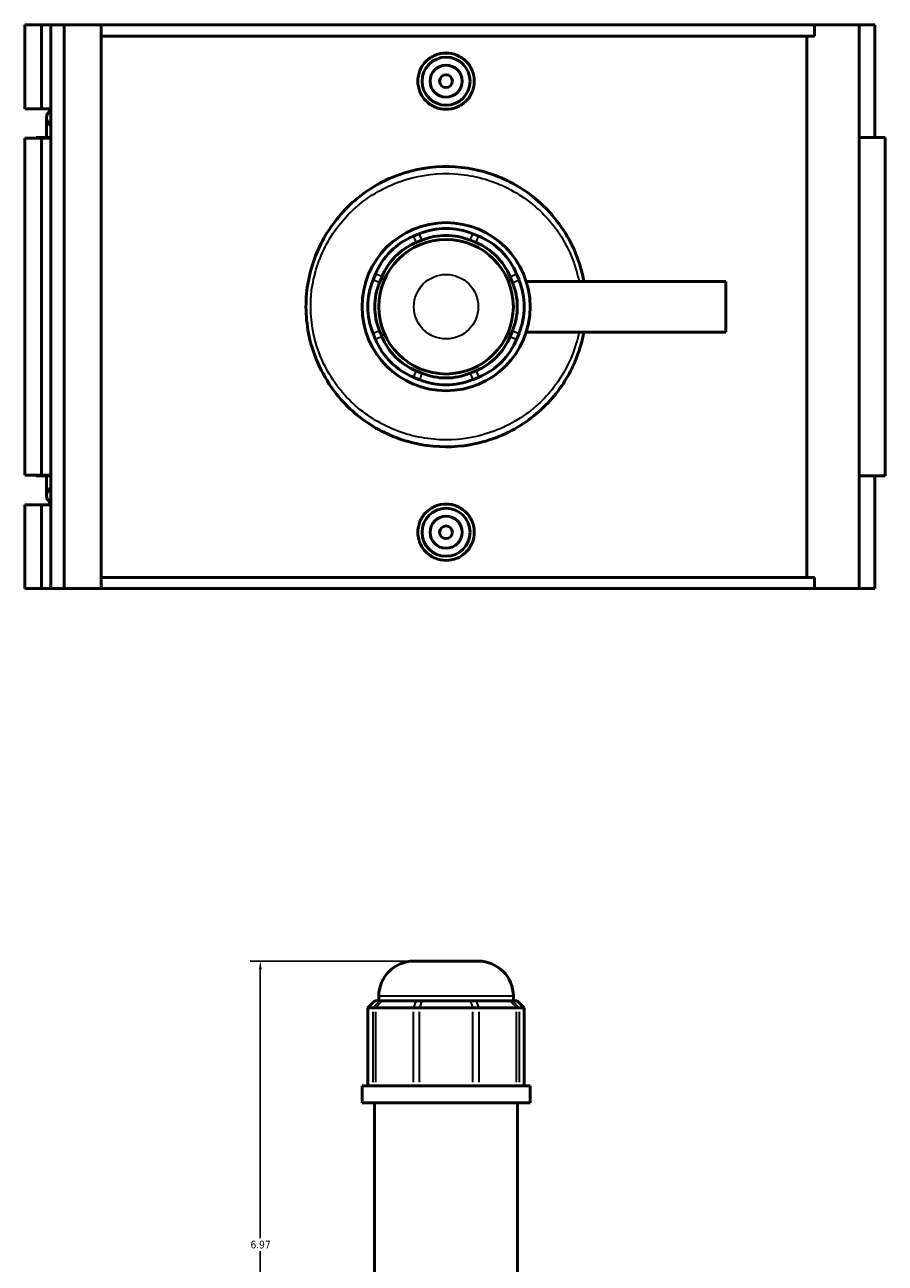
# Model space of a CAD drawing. Header units: inches. Extents: x -0.9 to 49.3, y -1.4 to 48.
# Tile 6 of 9: x 13.6 to 24.1, y 22.1 to 37.3. Entities that reach past the tile are written whole.
import ezdxf

# ---------------------------------------------------------------- set-up
doc = ezdxf.new("R2010")
doc.units = ezdxf.units.IN
doc.header["$MEASUREMENT"] = 0
for name, color, linetype, lineweight in [('Dimension (ANSI)', 7, 'Continuous', 25), ('Visible (ANSI)', 7, 'Continuous', 50), ('Visible Narrow (ANSI)', 7, 'Continuous', 35)]:
    doc.layers.add(name, color=color, linetype=linetype, lineweight=lineweight)
doc.styles.add('Note Text (ANSI)', font='tahoma.ttf')
doc.dimstyles.new('Default (ANSI)', dxfattribs={"dimtxt": 0.094488, "dimasz": 0.098425, "dimexe": 0.125, "dimexo": 0.0625, "dimgap": 0.031496, "dimtad": 0, "dimtih": 1, "dimtoh": 1, "dimrnd": 1e-08, "dimzin": 4, "dimdsep": 46, "dimtxsty": 'Note Text (ANSI)', "dimcen": 0.09, "dimdle": 0.393701, "dimclrd": 256, "dimclre": 256, "dimclrt": 5, "dimadec": 0, "dimazin": 1, "dimtfac": 1, "dimtofl": 0, "dimtmove": 0, "dimatfit": 3, "dimfxl": 1, "dimtolj": 1, "dimtzin": 4, "dimlwd": -1, "dimlwe": -1, "dimarcsym": 0})

# ---------------------------------------------------------------- blocks, each defined once
blk = doc.blocks.new('*D8')
at = {"layer": 'Defpoints', "color": 0, "transparency": 16777216}
for p in [(16.467, 25.78), (18.354, 25.78), (18.75, 18.81)]:
    blk.add_point(p, dxfattribs=at)
at = {"layer": 'Dimension (ANSI)', "transparency": 16777216}
for p, q in [((18.292, 25.78), (16.342, 25.78)), ((16.467, 25.682), (16.467, 22.376)), ((16.467, 18.909), (16.467, 22.215)), ((18.688, 18.81), (16.342, 18.81))]:
    blk.add_line(p, q, dxfattribs=at)
for points in [[(16.45, 25.682), (16.483, 25.682), (16.467, 25.78)], [(16.45, 18.909), (16.483, 18.909), (16.467, 18.81)]]:
    blk.add_solid(points, dxfattribs=at)
at = {"layer": 'Dimension (ANSI)', "color": 5, "transparency": 16777216, "insert": (16.346, 22.345), "char_height": 0.0945, "attachment_point": 1, "style": 'Note Text (ANSI)'}
blk.add_mtext('\\A1;6.97', dxfattribs=at)

msp = doc.modelspace()

# ---------------------------------------------------------------- linework, layer by layer
at = {"layer": 'Visible (ANSI)'}
for p, q in [((13.572, 37.289), (13.572, 36.257)), ((13.572, 37.289), (13.778, 37.289)), ((13.778, 37.289), (13.891, 37.289)), ((13.778, 37.289), (13.778, 36.257)), ((13.891, 37.289), (13.891, 36.257)), ((13.891, 37.289), (14.056, 37.289)), ((14.056, 37.289), (14.056, 30.359)), ((14.056, 37.289), (14.509, 37.289)), ((14.509, 37.289), (14.509, 30.359)), ((14.509, 37.289), (23.278, 37.289)), ((23.278, 37.151), (14.509, 37.151)), ((23.183, 30.498), (23.183, 37.151)), ((23.826, 37.289), (23.278, 37.289)), ((23.278, 37.151), (23.278, 37.289)), ((24.019, 37.289), (23.826, 37.289)), ((23.826, 37.289), (23.826, 30.359)), ((24.019, 37.289), (24.019, 35.903)), ((13.572, 36.257), (13.778, 36.257)), ((13.778, 36.257), (13.891, 36.257)), ((13.891, 36.257), (13.891, 36.243)), ((13.891, 36.243), (13.891, 36.048)), ((13.841, 36.146), (13.841, 35.903)), ((13.891, 36.048), (13.891, 35.896)), ((13.778, 35.896), (13.572, 35.896)), ((13.572, 35.896), (13.572, 31.753)), ((13.891, 35.903), (13.712, 35.903)), ((13.712, 35.903), (13.712, 35.896)), ((13.891, 35.896), (13.778, 35.896)), ((13.778, 35.896), (13.778, 31.753)), ((13.891, 35.896), (13.891, 31.753)), ((24.148, 35.903), (23.826, 35.903)), ((24.148, 35.903), (24.148, 31.745)), ((18.421, 34.721), (18.349, 34.691)), ((19.151, 34.691), (19.08, 34.721)), ((18.382, 34.612), (18.454, 34.641)), ((19.047, 34.641), (19.118, 34.612)), ((17.883, 34.225), (17.853, 34.154)), ((17.933, 34.121), (17.963, 34.192)), ((19.538, 34.192), (19.567, 34.121)), ((19.647, 34.154), (19.617, 34.225)), ((19.735, 34.135), (22.19, 34.135)), ((22.19, 33.513), (22.19, 34.135)), ((17.853, 33.495), (17.883, 33.423)), ((17.963, 33.456), (17.933, 33.528)), ((19.567, 33.528), (19.538, 33.456)), ((19.617, 33.423), (19.647, 33.495)), ((19.735, 33.513), (22.19, 33.513)), ((18.454, 33.007), (18.382, 33.037)), ((19.118, 33.037), (19.047, 33.007)), ((18.349, 32.957), (18.421, 32.927)), ((19.08, 32.927), (19.151, 32.957)), ((13.572, 31.753), (13.778, 31.753)), ((13.712, 31.753), (13.712, 31.745)), ((13.712, 31.745), (13.891, 31.745)), ((13.778, 31.753), (13.891, 31.753)), ((13.841, 31.745), (13.841, 31.503)), ((13.891, 31.753), (13.891, 31.6)), ((23.826, 31.745), (24.148, 31.745)), ((24.019, 31.745), (24.019, 30.359)), ((13.891, 31.6), (13.891, 31.405)), ((13.778, 31.391), (13.572, 31.391)), ((13.572, 31.391), (13.572, 30.359)), ((13.891, 31.391), (13.778, 31.391)), ((13.778, 31.391), (13.778, 30.359)), ((13.891, 31.405), (13.891, 31.391)), ((13.891, 31.391), (13.891, 30.359)), ((23.278, 30.498), (14.509, 30.498)), ((23.278, 30.359), (23.278, 30.498)), ((13.572, 30.359), (13.778, 30.359)), ((13.778, 30.359), (13.891, 30.359)), ((13.891, 30.359), (14.056, 30.359)), ((14.056, 30.359), (14.509, 30.359)), ((14.509, 30.359), (23.278, 30.359)), ((23.278, 30.359), (23.826, 30.359)), ((23.826, 30.359), (24.019, 30.359)), ((18.354, 25.78), (19.146, 25.78)), ((17.874, 25.292), (17.788, 25.206)), ((17.874, 25.292), (17.933, 25.292)), ((17.923, 25.292), (17.923, 25.35)), ((17.963, 25.292), (17.933, 25.292)), ((17.963, 25.292), (18.382, 25.292)), ((18.454, 25.292), (18.382, 25.292)), ((18.454, 25.292), (19.047, 25.292)), ((19.118, 25.292), (19.047, 25.292)), ((19.118, 25.292), (19.538, 25.292)), ((19.567, 25.292), (19.538, 25.292)), ((19.567, 25.292), (19.626, 25.292)), ((19.577, 25.292), (19.577, 25.35)), ((19.626, 25.292), (19.712, 25.206)), ((17.853, 25.206), (17.788, 25.206)), ((17.788, 25.206), (17.788, 24.247)), ((17.853, 25.206), (17.883, 25.206)), ((18.349, 25.206), (17.883, 25.206)), ((18.349, 25.206), (18.421, 25.206)), ((19.08, 25.206), (18.421, 25.206)), ((19.08, 25.206), (19.151, 25.206)), ((19.617, 25.206), (19.151, 25.206)), ((19.617, 25.206), (19.647, 25.206)), ((19.712, 25.206), (19.647, 25.206)), ((19.712, 25.206), (19.712, 24.247)), ((19.783, 24.247), (17.717, 24.247)), ((17.717, 24.038), (17.717, 24.247)), ((19.783, 24.038), (19.783, 24.247)), ((19.783, 24.038), (17.717, 24.038)), ((17.872, 20.834), (17.872, 24.038)), ((19.628, 21.681), (19.628, 24.038))]:
    msp.add_line(p, q, dxfattribs=at)
for centre, radius in [((18.75, 36.596), 0.295), ((18.75, 36.596), 0.197), ((18.75, 36.596), 0.0787), ((18.75, 33.824), 1.033), ((18.75, 33.824), 0.827), ((18.75, 31.052), 0.295), ((18.75, 31.052), 0.197), ((18.75, 31.052), 0.0787)]:
    msp.add_circle(centre, radius, dxfattribs=at)
for centre, radius, start, end in [((13.962, 36.146), 0.121, 125.897, 234.103), ((18.75, 33.925), 0.861, 67.5, 112.5), ((18.678, 33.896), 0.861, 112.5, 157.5), ((18.678, 33.896), 0.775, 112.5, 157.5), ((18.75, 33.925), 0.775, 67.5, 112.5), ((18.822, 33.896), 0.775, 22.5, 67.5), ((18.822, 33.896), 0.861, 22.5, 67.5), ((18.649, 33.824), 0.861, 157.5, 202.5), ((18.649, 33.824), 0.775, 157.5, 202.5), ((18.851, 33.824), 0.775, 337.5, 22.5), ((18.851, 33.824), 0.861, 337.5, 22.5), ((18.678, 33.753), 0.861, 202.5, 247.5), ((18.678, 33.753), 0.775, 202.5, 247.5), ((18.822, 33.753), 0.775, 292.5, 337.5), ((18.822, 33.753), 0.861, 292.5, 337.5), ((18.75, 33.723), 0.861, 247.5, 292.5), ((18.75, 33.723), 0.775, 247.5, 292.5), ((13.962, 31.503), 0.121, 125.897, 234.103), ((18.354, 25.35), 0.431, 90, 180), ((19.146, 25.35), 0.431, 0, 90)]:
    msp.add_arc(centre, radius, start, end, dxfattribs=at)
for points, knots in [([(19.097, 36.596), (19.097, 36.553), (19.088, 36.506), (19.053, 36.421), (19.026, 36.382), (18.964, 36.321), (18.925, 36.294), (18.84, 36.259), (18.794, 36.25), (18.707, 36.25), (18.66, 36.259), (18.575, 36.294), (18.536, 36.321), (18.474, 36.382), (18.447, 36.421), (18.412, 36.506), (18.403, 36.553), (18.403, 36.64), (18.412, 36.686), (18.447, 36.771), (18.474, 36.81), (18.536, 36.872), (18.575, 36.898), (18.66, 36.933), (18.707, 36.942), (18.794, 36.942), (18.84, 36.933), (18.925, 36.898), (18.964, 36.872), (19.026, 36.81), (19.053, 36.771), (19.088, 36.686), (19.097, 36.64), (19.097, 36.596)], [0, 0, 0, 0, 0.331681, 0.331681, 0.663362, 0.663362, 0.994808, 0.994808, 1.326253, 1.326253, 1.657699, 1.657699, 1.989144, 1.989144, 2.320825, 2.320825, 2.652506, 2.652506, 2.984187, 2.984187, 3.315868, 3.315868, 3.647314, 3.647314, 3.97876, 3.97876, 4.310205, 4.310205, 4.641651, 4.641651, 4.973332, 4.973332, 5.305013, 5.305013, 5.305013, 5.305013]), ([(20.444, 34.135), (20.433, 34.194), (20.419, 34.253), (20.333, 34.545), (20.214, 34.764), (19.911, 35.115), (19.734, 35.255), (19.351, 35.451), (19.148, 35.513), (18.732, 35.559), (18.519, 35.543), (18.075, 35.428), (17.849, 35.312), (17.493, 35.02), (17.354, 34.854), (17.145, 34.482), (17.074, 34.276), (17.015, 33.848), (17.026, 33.627), (17.14, 33.159), (17.263, 32.917), (17.569, 32.553), (17.736, 32.416), (18.107, 32.213), (18.309, 32.146), (18.717, 32.091), (18.921, 32.099), (19.339, 32.19), (19.549, 32.282), (19.905, 32.53), (20.055, 32.681), (20.276, 33.005), (20.355, 33.173), (20.421, 33.404), (20.434, 33.458), (20.444, 33.513)], [-39.120048, -39.120048, -39.120048, -39.120048, -38.679245, -38.679245, -36.877787, -36.877787, -35.23469, -35.23469, -33.701124, -33.701124, -32.167343, -32.167343, -30.329979, -30.329979, -28.751147, -28.751147, -27.172426, -27.172426, -25.585377, -25.585377, -23.63078, -23.63078, -22.052722, -22.052722, -20.511065, -20.511065, -19.039286, -19.039286, -17.373948, -17.373948, -15.824677, -15.824677, -14.466352, -14.466352, -14.058283, -14.058283, -14.058283, -14.058283]), ([(19.097, 31.052), (19.097, 31.009), (19.088, 30.962), (19.053, 30.877), (19.026, 30.838), (18.964, 30.777), (18.925, 30.75), (18.84, 30.715), (18.794, 30.706), (18.707, 30.706), (18.66, 30.715), (18.575, 30.75), (18.536, 30.777), (18.474, 30.838), (18.447, 30.877), (18.412, 30.962), (18.403, 31.009), (18.403, 31.052), (18.403, 31.096), (18.412, 31.142), (18.447, 31.227), (18.474, 31.266), (18.536, 31.328), (18.575, 31.354), (18.66, 31.389), (18.707, 31.398), (18.794, 31.398), (18.84, 31.389), (18.925, 31.354), (18.964, 31.328), (19.026, 31.266), (19.053, 31.227), (19.088, 31.142), (19.097, 31.096), (19.097, 31.052)], [2.652506, 2.652506, 2.652506, 2.652506, 2.984187, 2.984187, 3.315868, 3.315868, 3.647314, 3.647314, 3.97876, 3.97876, 4.310205, 4.310205, 4.641651, 4.641651, 4.973332, 4.973332, 5.305013, 5.305013, 5.305013, 5.636694, 5.636694, 5.968375, 5.968375, 6.299821, 6.299821, 6.631266, 6.631266, 6.962712, 6.962712, 7.294157, 7.294157, 7.625838, 7.625838, 7.957519, 7.957519, 7.957519, 7.957519])]:
    msp.add_open_spline(points, degree=3, knots=knots, dxfattribs=at)
at = {"layer": 'Visible Narrow (ANSI)'}
for p, q in [((18.452, 34.645), (18.422, 34.717)), ((19.048, 34.645), (19.078, 34.717)), ((18.351, 34.687), (18.38, 34.616)), ((19.12, 34.616), (19.15, 34.687)), ((17.929, 34.122), (17.857, 34.152)), ((17.959, 34.194), (17.887, 34.224)), ((19.542, 34.194), (19.613, 34.224)), ((19.571, 34.122), (19.643, 34.152)), ((17.929, 33.526), (17.857, 33.496)), ((19.571, 33.526), (19.643, 33.496)), ((17.959, 33.454), (17.887, 33.425)), ((19.542, 33.454), (19.613, 33.425)), ((18.38, 33.033), (18.351, 32.961)), ((19.12, 33.033), (19.15, 32.961)), ((18.452, 33.003), (18.422, 32.931)), ((19.048, 33.003), (19.078, 32.931)), ((17.929, 25.288), (17.857, 25.211)), ((17.959, 25.288), (17.887, 25.211)), ((19.566, 25.35), (17.934, 25.35)), ((18.38, 25.288), (18.351, 25.211)), ((18.452, 25.288), (18.422, 25.211)), ((19.048, 25.288), (19.078, 25.211)), ((19.12, 25.288), (19.15, 25.211)), ((19.542, 25.288), (19.613, 25.211)), ((19.571, 25.288), (19.643, 25.211)), ((17.853, 24.295), (17.853, 25.158)), ((17.883, 25.158), (17.883, 24.295)), ((18.349, 24.295), (18.349, 25.158)), ((18.421, 25.158), (18.421, 24.295)), ((19.08, 24.295), (19.08, 25.158)), ((19.151, 25.158), (19.151, 24.295)), ((19.617, 24.295), (19.617, 25.158)), ((19.647, 25.158), (19.647, 24.295))]:
    msp.add_line(p, q, dxfattribs=at)
msp.add_circle((18.75, 33.824), 0.396, dxfattribs=at)
msp.add_open_spline([(20.384, 33.513), (20.375, 33.466), (20.363, 33.42), (20.301, 33.206), (20.224, 33.046), (20.011, 32.738), (19.867, 32.595), (19.522, 32.359), (19.319, 32.272), (18.915, 32.185), (18.718, 32.177), (18.324, 32.23), (18.128, 32.294), (17.771, 32.486), (17.609, 32.616), (17.313, 32.962), (17.194, 33.192), (17.084, 33.637), (17.073, 33.847), (17.131, 34.253), (17.199, 34.449), (17.401, 34.803), (17.535, 34.96), (17.879, 35.238), (18.098, 35.348), (18.527, 35.457), (18.733, 35.472), (19.135, 35.428), (19.331, 35.37), (19.701, 35.183), (19.872, 35.051), (20.164, 34.717), (20.28, 34.509), (20.361, 34.236), (20.374, 34.186), (20.384, 34.135)], degree=3, knots=[14.099016, 14.099016, 14.099016, 14.099016, 14.466352, 14.466352, 15.824677, 15.824677, 17.373948, 17.373948, 19.039286, 19.039286, 20.511065, 20.511065, 22.052722, 22.052722, 23.63078, 23.63078, 25.585377, 25.585377, 27.172426, 27.172426, 28.751147, 28.751147, 30.329979, 30.329979, 32.167343, 32.167343, 33.701124, 33.701124, 35.23469, 35.23469, 36.877787, 36.877787, 38.679245, 38.679245, 39.079315, 39.079315, 39.079315, 39.079315], dxfattribs=at)

# ---------------------------------------------------------------- dimensions: what is measured, and where the dimension line sits
at = {"layer": 'Dimension (ANSI)'}
dim = msp.add_linear_dim(base=(16.467, 25.78), p1=(18.75, 18.81), p2=(18.354, 25.78), angle=90, dimstyle='Default (ANSI)', override={"dimgap": 0.031496, "dimdec": 2, "dimtol": 0, "dimlim": 0, "dimtp": 0, "dimtm": 0, "dimtdec": 2, "dimatfit": 1}, dxfattribs=at)
dim.commit()
dim.dimension.update_dxf_attribs({"geometry": '*D8', "text_midpoint": (16.467, 22.295), "dimtype": 160})

doc.saveas('drawing.dxf')
